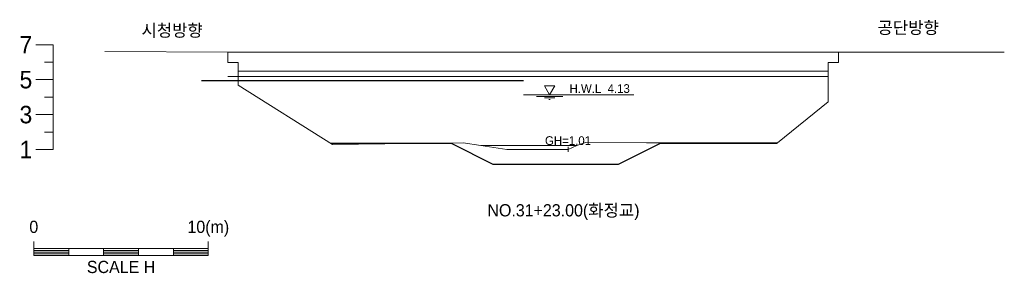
# Model space of a CAD drawing. Header units: metres. Extents: x 14497 to 21228, y -537 to 5153.
# Tile 5 of 40: x 16158 to 16214, y -537 to -523. Entities that reach past the tile are written whole.
import ezdxf
from ezdxf.enums import TextEntityAlignment as Align

# ---------------------------------------------------------------- set-up
doc = ezdxf.new("R2010")
doc.units = ezdxf.units.M
for name, color, linetype, lineweight in [('DT1', 3, 'CONTINUOUS', 0), ('GT1', 2, 'CONTINUOUS', 0), ('LT1', 4, 'CONTINUOUS', 0), ('ST1', 7, 'CONTINUOUS', 0)]:
    doc.layers.add(name, color=color, linetype=linetype, lineweight=lineweight)
doc.layers.add('DT2', color=7, linetype='CONTINUOUS')
doc.layers.add('계획', color=6, linetype='CONTINUOUS')
doc.styles.get("Standard").update_dxf_attribs({"font": 'Gulim.ttf'})

msp = doc.modelspace()

# ---------------------------------------------------------------- linework, layer by layer
at = {"layer": 'DT1'}
for p, q in [((16169.739, -524.76), (16204.739, -524.76)), ((16169.739, -526.16), (16204.139, -526.16)), ((16170.339, -525.86), (16204.139, -525.86))]:
    msp.add_line(p, q, dxfattribs=at)
at = {"layer": 'DT1', "color": 5}
msp.add_line((16184.239, -530.11), (16189.739, -530.11), dxfattribs=at)
at = {"layer": 'GT1', "color": 0}
msp.add_lwpolyline([(16162.706, -524.72), (16169.739, -524.76), (16169.739, -525.36), (16170.339, -525.36), (16170.339, -526.65), (16175.739, -530.06), (16180.239, -529.99), (16183.239, -529.95), (16184.239, -530.11), (16185.739, -530.34), (16189.239, -530.33), (16189.739, -530.11), (16190.239, -529.93), (16193.739, -529.95), (16201.239, -529.95), (16204.139, -527.61), (16204.139, -525.36), (16204.739, -525.36), (16204.739, -524.76), (16214.239, -524.77), (16214.239, -524.77)], dxfattribs=at)
at = {"layer": 'GT1'}
msp.add_lwpolyline([(16189.239, -530.18), (16189.239, -530.48)], dxfattribs=at)
msp.add_lwpolyline([(16189.239, -530.18), (16189.239, -530.48)], dxfattribs=at)
at = {"layer": 'LT1', "color": 5}
for p, q in [((16187.884, -526.69), (16188.484, -526.69)), ((16187.884, -526.69), (16188.184, -527.21)), ((16188.484, -526.69), (16188.184, -527.21)), ((16186.684, -527.21), (16193.012, -527.21)), ((16187.434, -527.3), (16188.934, -527.3)), ((16187.884, -527.39), (16188.484, -527.39)), ((16188.147, -527.48), (16188.222, -527.48))]:
    msp.add_line(p, q, dxfattribs=at)
at = {"layer": 'ST1'}
for p, q in [((16159.739, -524.34), (16158.739, -524.34)), ((16159.739, -530.34), (16159.739, -524.34)), ((16159.239, -525.34), (16159.739, -525.34)), ((16158.739, -526.34), (16159.739, -526.34)), ((16159.239, -527.34), (16159.739, -527.34)), ((16158.739, -528.34), (16159.739, -528.34)), ((16159.239, -529.34), (16159.739, -529.34)), ((16158.739, -530.34), (16159.739, -530.34)), ((16158.628, -536.411), (16158.628, -535.611)), ((16168.628, -536.411), (16168.628, -535.611)), ((16158.628, -536.011), (16168.628, -536.011)), ((16158.628, -536.111), (16160.628, -536.111)), ((16158.628, -536.211), (16160.628, -536.211)), ((16158.628, -536.311), (16160.628, -536.311)), ((16158.628, -536.411), (16168.628, -536.411)), ((16160.628, -536.411), (16160.628, -536.011)), ((16162.628, -536.411), (16162.628, -536.011)), ((16162.628, -536.111), (16164.628, -536.111)), ((16162.628, -536.211), (16164.628, -536.211)), ((16162.628, -536.311), (16164.628, -536.311)), ((16164.628, -536.411), (16164.628, -536.011)), ((16166.628, -536.411), (16166.628, -536.011)), ((16166.628, -536.111), (16168.628, -536.111)), ((16166.628, -536.211), (16168.628, -536.211)), ((16166.628, -536.311), (16168.628, -536.311))]:
    msp.add_line(p, q, dxfattribs=at)
at = {"layer": '계획'}
msp.add_line((16186.684, -526.41), (16168.233, -526.41), dxfattribs=at)
msp.add_lwpolyline([(16175.621, -529.984), (16182.539, -529.984), (16184.939, -531.184), (16192.139, -531.184), (16194.539, -529.984), (16201.182, -529.984), (16201.197, -529.984), (16201.239, -529.95)], dxfattribs=at)

# ---------------------------------------------------------------- texts
at = {"layer": 'DT1', "color": 0}
for s, p in [('공단방향', (16208.731, -523.925)), ('시청방향', (16166.551, -524.085))]:
    msp.add_text(s, height=0.7, dxfattribs=at).set_placement(p, align=Align.BOTTOM_CENTER)
at = {"layer": 'DT1'}
for s, p in [('7', (16158.539, -524.34)), ('5', (16158.539, -526.34)), ('3', (16158.539, -528.34)), ('1', (16158.539, -530.34))]:
    msp.add_text(s, height=1, dxfattribs=at).set_placement(p, align=Align.MIDDLE_RIGHT)
msp.add_text('GH=1.01', height=0.5, dxfattribs=at).set_placement((16189.239, -529.83), align=Align.MIDDLE_CENTER)
at = {"layer": 'DT1', "color": 0}
msp.add_text('GH=1.01', height=0.5, dxfattribs=at).set_placement((16189.239, -529.83), align=Align.MIDDLE_CENTER)
at = {"layer": 'DT1'}
for s, p in [('0', (16158.628, -535.325)), ('10(m)', (16168.628, -535.325))]:
    msp.add_text(s, height=0.7, dxfattribs=at).set_placement(p, align=Align.BOTTOM_CENTER)
msp.add_text('SCALE H', height=0.7, dxfattribs=at).set_placement((16163.628, -536.711), align=Align.TOP_CENTER)
at = {"layer": 'DT2'}
msp.add_text('NO.31+23.00(화정교)', height=0.7, dxfattribs=at).set_placement((16188.979, -533.818), align=Align.MIDDLE_CENTER)
at = {"layer": 'LT1', "color": 5}
msp.add_text('H.W.L  4.13', height=0.5, dxfattribs=at).set_placement((16191.053, -526.852), align=Align.MIDDLE_CENTER)

doc.saveas('drawing.dxf')
